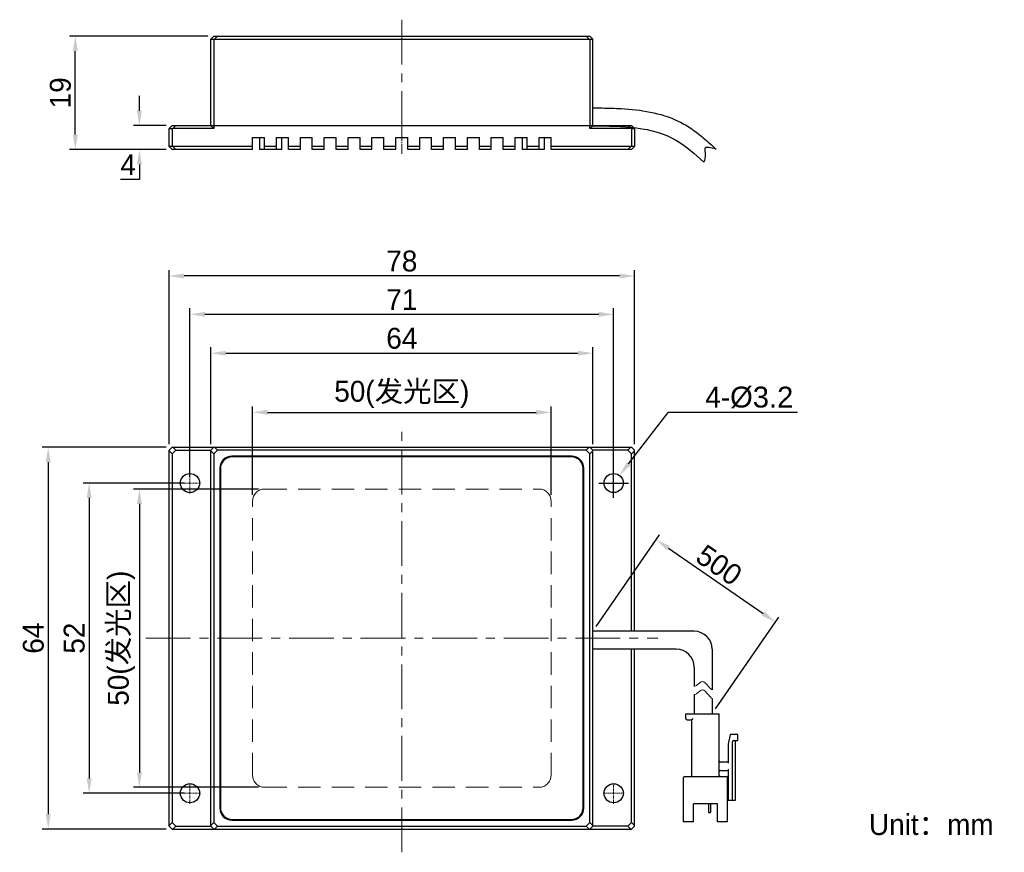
# Model space of a CAD drawing. Header units: inches. Extents: x -921 to -756, y -5260 to -5120.
import ezdxf

# ---------------------------------------------------------------- set-up
doc = ezdxf.new("R2010")
doc.units = ezdxf.units.IN
doc.header["$LTSCALE"] = 3
doc.header["$MEASUREMENT"] = 0
doc.header["$PDSIZE"] = -5
for name, pattern in [('CENTER', [50.8, 31.75, -6.35, 6.35, -6.35]), ('CENTERX2', [4, 2.5, -0.5, 0.5, -0.5]), ('DASHED2', [0.375, 0.25, -0.125])]:
    doc.linetypes.add(name, pattern=pattern)
doc.layers.get('Defpoints').update_dxf_attribs({"lineweight": 18})
for name, color, linetype, lineweight in [('中心线', 1, 'CENTERX2', 20), ('标注', 3, 'Continuous', 25), ('粗实线', 7, 'Continuous', 30), ('细实线', 7, 'Continuous', 15), ('虚线', 6, 'DASHED2', 18)]:
    doc.layers.add(name, color=color, linetype=linetype, lineweight=lineweight)
doc.styles.get("Standard").update_dxf_attribs({"font": '兰亭黑 GBK.TTF'})
doc.dimstyles.new('CST Standard', dxfattribs={"dimtxt": 3.5, "dimasz": 2.5, "dimexe": 1, "dimexo": 1, "dimgap": 0.6, "dimtad": 1, "dimtoh": 1, "dimdsep": 46, "dimtxsty": 'Standard', "dimcen": -2.5, "dimdle": 5, "dimclrd": 9, "dimclre": 9, "dimadec": 1, "dimazin": 2, "dimtfac": 1, "dimtofl": 0, "dimtmove": 0, "dimatfit": 0, "dimfxl": 1, "dimtolj": 1, "dimarcsym": 0})

# ---------------------------------------------------------------- blocks, each defined once
blk = doc.blocks.new('*X0')
at = {"layer": 'Defpoints', "color": 0}
for p in [(-831.95, -5185.92), (-881.95, -5200.77), (-831.95, -5200.77)]:
    blk.add_point(p, dxfattribs=at)
at = {"layer": '标注', "color": 9, "linetype": 'Continuous', "lineweight": -2, "ltscale": 3}
for p, q in [((-881.95, -5199.77), (-881.95, -5184.92)), ((-879.45, -5185.92), (-834.45, -5185.92)), ((-831.95, -5199.77), (-831.95, -5184.92))]:
    blk.add_line(p, q, dxfattribs=at)
at = {"layer": '标注', "color": 9}
for points in [[(-879.45, -5185.5), (-879.45, -5186.33), (-881.95, -5185.92)], [(-834.45, -5186.33), (-834.45, -5185.5), (-831.95, -5185.92)]]:
    blk.add_solid(points, dxfattribs=at)
at = {"layer": '标注', "color": 7, "ltscale": 3, "insert": (-856.95, -5182.91), "char_height": 3.5, "attachment_point": 5}
blk.add_mtext('\\A1;50(发光区)', dxfattribs=at)
blk = doc.blocks.new('*X1')
at = {"layer": 'Defpoints', "color": 0}
for p in [(-879.95, -5198.77), (-900.93, -5248.77), (-879.95, -5248.77)]:
    blk.add_point(p, dxfattribs=at)
at = {"layer": '标注', "color": 9, "linetype": 'Continuous', "lineweight": -2, "ltscale": 3}
for p, q in [((-880.95, -5198.77), (-901.93, -5198.77)), ((-900.93, -5201.27), (-900.93, -5246.27)), ((-880.95, -5248.77), (-901.93, -5248.77))]:
    blk.add_line(p, q, dxfattribs=at)
at = {"layer": '标注', "color": 9}
for points in [[(-900.51, -5201.27), (-901.34, -5201.27), (-900.93, -5198.77)], [(-901.34, -5246.27), (-900.51, -5246.27), (-900.93, -5248.77)]]:
    blk.add_solid(points, dxfattribs=at)
at = {"layer": '标注', "color": 7, "ltscale": 3, "insert": (-903.94, -5223.77), "char_height": 3.5, "attachment_point": 5, "rotation": 90}
blk.add_mtext('\\A1;50(发光区)', dxfattribs=at)
blk = doc.blocks.new('*X2')
at = {"layer": 'Defpoints', "color": 0}
for p in [(-824.95, -5176), (-888.95, -5192.26), (-824.95, -5192.26)]:
    blk.add_point(p, dxfattribs=at)
at = {"layer": '标注', "color": 9, "linetype": 'Continuous', "lineweight": -2, "ltscale": 3}
for p, q in [((-888.95, -5191.26), (-888.95, -5175)), ((-886.45, -5176), (-827.45, -5176)), ((-824.95, -5191.26), (-824.95, -5175))]:
    blk.add_line(p, q, dxfattribs=at)
at = {"layer": '标注', "color": 9}
for points in [[(-886.45, -5175.59), (-886.45, -5176.42), (-888.95, -5176)], [(-827.45, -5176.42), (-827.45, -5175.59), (-824.95, -5176)]]:
    blk.add_solid(points, dxfattribs=at)
at = {"layer": '标注', "color": 7, "ltscale": 3, "insert": (-856.95, -5173.52), "char_height": 3.5, "attachment_point": 5}
blk.add_mtext('\\A1;64', dxfattribs=at)
blk = doc.blocks.new('*X3')
at = {"layer": 'Defpoints', "color": 0}
for p in [(-895.95, -5163.06), (-895.95, -5192.27), (-817.95, -5192.27)]:
    blk.add_point(p, dxfattribs=at)
at = {"layer": '标注', "color": 9, "linetype": 'Continuous', "lineweight": -2, "ltscale": 3}
for p, q in [((-895.95, -5191.27), (-895.95, -5162.06)), ((-820.45, -5163.06), (-893.45, -5163.06)), ((-817.95, -5191.27), (-817.95, -5162.06))]:
    blk.add_line(p, q, dxfattribs=at)
at = {"layer": '标注', "color": 9}
for points in [[(-893.45, -5162.65), (-893.45, -5163.48), (-895.95, -5163.06)], [(-820.45, -5163.48), (-820.45, -5162.65), (-817.95, -5163.06)]]:
    blk.add_solid(points, dxfattribs=at)
at = {"layer": '标注', "color": 7, "ltscale": 3, "insert": (-856.95, -5160.57), "char_height": 3.5, "attachment_point": 5}
blk.add_mtext('\\A1;78', dxfattribs=at)
blk = doc.blocks.new('*X4')
at = {"layer": 'Defpoints', "color": 0}
for p in [(-892.45, -5197.77), (-909.35, -5249.77), (-892.45, -5249.77)]:
    blk.add_point(p, dxfattribs=at)
at = {"layer": '标注', "color": 9, "linetype": 'Continuous', "lineweight": -2, "ltscale": 3}
for p, q in [((-893.45, -5197.77), (-910.35, -5197.77)), ((-909.35, -5200.27), (-909.35, -5247.27)), ((-893.45, -5249.77), (-910.35, -5249.77))]:
    blk.add_line(p, q, dxfattribs=at)
at = {"layer": '标注', "color": 9}
for points in [[(-908.93, -5200.27), (-909.76, -5200.27), (-909.35, -5197.77)], [(-909.76, -5247.27), (-908.93, -5247.27), (-909.35, -5249.77)]]:
    blk.add_solid(points, dxfattribs=at)
at = {"layer": '标注', "color": 7, "ltscale": 3, "insert": (-911.84, -5223.77), "char_height": 3.5, "attachment_point": 5, "rotation": 90}
blk.add_mtext('\\A1;52', dxfattribs=at)
blk = doc.blocks.new('*X5')
at = {"layer": 'Defpoints', "color": 0}
for p in [(-895.45, -5191.77), (-916.21, -5255.77), (-895.45, -5255.77)]:
    blk.add_point(p, dxfattribs=at)
at = {"layer": '标注', "color": 9, "linetype": 'Continuous', "lineweight": -2, "ltscale": 3}
for p, q in [((-896.45, -5191.77), (-917.21, -5191.77)), ((-916.21, -5194.27), (-916.21, -5253.27)), ((-896.45, -5255.77), (-917.21, -5255.77))]:
    blk.add_line(p, q, dxfattribs=at)
at = {"layer": '标注', "color": 9}
for points in [[(-915.79, -5194.27), (-916.62, -5194.27), (-916.21, -5191.77)], [(-916.62, -5253.27), (-915.79, -5253.27), (-916.21, -5255.77)]]:
    blk.add_solid(points, dxfattribs=at)
at = {"layer": '标注', "color": 7, "ltscale": 3, "insert": (-918.69, -5223.77), "char_height": 3.5, "attachment_point": 5, "rotation": 90}
blk.add_mtext('\\A1;64', dxfattribs=at)
blk = doc.blocks.new('*X6')
at = {"layer": 'Defpoints', "color": 0}
for p in [(-820.47, -5196.5), (-822.43, -5199.03)]:
    blk.add_point(p, dxfattribs=at)
at = {"layer": '标注', "color": 9, "linetype": 'Continuous', "lineweight": -2, "ltscale": 3}
for p in [(-818.94, -5194.52), (-790.63, -5185.92)]:
    blk.add_line(p, (-812.3, -5185.92), dxfattribs=at)
at = {"layer": '标注', "color": 9, "linetype": 'Continuous', "ltscale": 3}
for p, q in [((-821.45, -5200.27), (-821.45, -5195.27)), ((-823.95, -5197.77), (-818.95, -5197.77))]:
    blk.add_line(p, q, dxfattribs=at)
at = {"layer": '标注', "color": 9}
blk.add_solid([(-819.27, -5194.27), (-818.61, -5194.78), (-820.47, -5196.5)], dxfattribs=at)
at = {"layer": '标注', "color": 7, "ltscale": 3, "insert": (-798.72, -5183.42), "char_height": 3.5, "attachment_point": 5}
blk.add_mtext('\\A1;4-{\\A1;\\fArial|b0|i0|c134|p34;%%C3.2}', dxfattribs=at)
blk = doc.blocks.new('*X7')
at = {"layer": 'Defpoints', "color": 0}
for p in [(-911.67, -5122.86), (-888.45, -5122.86), (-895.45, -5141.86)]:
    blk.add_point(p, dxfattribs=at)
at = {"layer": '标注', "color": 9, "linetype": 'Continuous', "lineweight": -2, "ltscale": 3}
for p, q in [((-889.45, -5122.86), (-912.67, -5122.86)), ((-911.67, -5139.36), (-911.67, -5125.36)), ((-896.45, -5141.86), (-912.67, -5141.86))]:
    blk.add_line(p, q, dxfattribs=at)
at = {"layer": '标注', "color": 9}
for points in [[(-911.25, -5125.36), (-912.08, -5125.36), (-911.67, -5122.86)], [(-912.08, -5139.36), (-911.25, -5139.36), (-911.67, -5141.86)]]:
    blk.add_solid(points, dxfattribs=at)
at = {"layer": '标注', "color": 7, "ltscale": 3, "insert": (-914.16, -5132.36), "char_height": 3.5, "attachment_point": 5, "rotation": 90}
blk.add_mtext('\\A1;19', dxfattribs=at)
blk = doc.blocks.new('*X8')
at = {"layer": 'Defpoints', "color": 0}
for p in [(-895.45, -5137.86), (-900.93, -5141.86), (-895.45, -5141.86)]:
    blk.add_point(p, dxfattribs=at)
at = {"layer": '标注', "color": 9, "linetype": 'Continuous', "lineweight": -2, "ltscale": 3}
for p, q in [((-900.93, -5135.36), (-900.93, -5132.86)), ((-896.45, -5137.86), (-901.93, -5137.86)), ((-896.45, -5141.86), (-901.93, -5141.86)), ((-900.93, -5144.36), (-900.93, -5146.86)), ((-900.93, -5146.86), (-904.09, -5146.86))]:
    blk.add_line(p, q, dxfattribs=at)
at = {"layer": '标注', "color": 9}
for points in [[(-901.34, -5135.36), (-900.51, -5135.36), (-900.93, -5137.86)], [(-900.51, -5144.36), (-901.34, -5144.36), (-900.93, -5141.86)]]:
    blk.add_solid(points, dxfattribs=at)
at = {"layer": '标注', "color": 7, "ltscale": 3, "insert": (-902.81, -5144.4), "char_height": 3.5, "attachment_point": 5}
blk.add_mtext('\\A1;4', dxfattribs=at)
blk = doc.blocks.new('*X9')
at = {"layer": 'Defpoints', "color": 0}
for p in [(-821.45, -5169.48), (-892.45, -5197.77), (-821.45, -5197.77)]:
    blk.add_point(p, dxfattribs=at)
at = {"layer": '标注', "color": 9, "linetype": 'Continuous', "lineweight": -2, "ltscale": 3}
for p, q in [((-892.45, -5196.77), (-892.45, -5168.48)), ((-889.95, -5169.48), (-823.95, -5169.48)), ((-821.45, -5196.77), (-821.45, -5168.48))]:
    blk.add_line(p, q, dxfattribs=at)
at = {"layer": '标注', "color": 9}
for points in [[(-889.95, -5169.07), (-889.95, -5169.9), (-892.45, -5169.48)], [(-823.95, -5169.9), (-823.95, -5169.07), (-821.45, -5169.48)]]:
    blk.add_solid(points, dxfattribs=at)
at = {"layer": '标注', "color": 7, "ltscale": 3, "insert": (-856.95, -5167.02), "char_height": 3.5, "attachment_point": 5}
blk.add_mtext('\\A1;71', dxfattribs=at)
blk = doc.blocks.new('*X10')
at = {"layer": 'Defpoints', "color": 0}
for p in [(-794.33, -5221.08), (-824.95, -5222.62), (-804.95, -5236.44)]:
    blk.add_point(p, dxfattribs=at)
at = {"layer": '标注', "color": 9, "linetype": 'Continuous', "lineweight": -2, "ltscale": 3}
for p, q in [((-824.38, -5221.79), (-813.76, -5206.43)), ((-812.27, -5208.68), (-796.39, -5219.66)), ((-804.38, -5235.62), (-793.76, -5220.26))]:
    blk.add_line(p, q, dxfattribs=at)
at = {"layer": '标注', "color": 9}
for points in [[(-812.04, -5208.33), (-812.51, -5209.02), (-814.33, -5207.26)], [(-796.62, -5220), (-796.15, -5219.32), (-794.33, -5221.08)]]:
    blk.add_solid(points, dxfattribs=at)
at = {"layer": '标注', "color": 7, "ltscale": 3, "insert": (-803.78, -5211.53), "char_height": 3.5, "attachment_point": 5, "rotation": 325.3414}
blk.add_mtext('\\A1;500', dxfattribs=at)

msp = doc.modelspace()

# ---------------------------------------------------------------- linework, layer by layer
at = {"layer": '中心线', "color": 0}
for p, q in [((-856.95, -5120.096), (-856.95, -5143.504)), ((-856.95, -5259.666), (-856.95, -5187.866)), ((-899.85, -5223.766), (-814.05, -5223.766))]:
    msp.add_line(p, q, dxfattribs=at)
at = {"layer": '中心线', "color": 0, "linetype": 'CENTER', "ltscale": 0.0088}
msp.add_line((-856.95, -5138.211), (-856.95, -5141.511), dxfattribs=at)
at = {"layer": '中心线', "color": 0, "ltscale": 0.021333}
for p, q in [((-892.45, -5199.526), (-892.45, -5196.006)), ((-821.45, -5199.526), (-821.45, -5196.006)), ((-894.21, -5197.766), (-890.69, -5197.766)), ((-823.21, -5197.766), (-819.69, -5197.766)), ((-892.45, -5251.526), (-892.45, -5248.006)), ((-821.45, -5251.526), (-821.45, -5248.006)), ((-894.21, -5249.766), (-890.69, -5249.766)), ((-823.21, -5249.766), (-819.69, -5249.766))]:
    msp.add_line(p, q, dxfattribs=at)
at = {"layer": '粗实线', "color": 0}
for p, q in [((-888.45, -5122.861), (-888.95, -5123.361)), ((-888.95, -5137.871), (-888.95, -5123.361)), ((-888.45, -5123.417), (-888.95, -5123.417)), ((-888.45, -5122.861), (-825.45, -5122.861)), ((-888.338, -5123.361), (-888.45, -5123.417)), ((-888.45, -5123.417), (-888.45, -5137.861)), ((-887.838, -5122.861), (-888.338, -5123.361)), ((-888.338, -5123.361), (-825.562, -5123.361)), ((-826.062, -5122.861), (-825.562, -5123.361)), ((-825.45, -5123.417), (-825.562, -5123.361)), ((-825.45, -5122.861), (-824.95, -5123.361)), ((-824.95, -5123.417), (-825.45, -5123.417)), ((-825.45, -5123.417), (-825.45, -5137.861)), ((-824.95, -5137.871), (-824.95, -5123.361)), ((-895.95, -5138.361), (-895.45, -5137.861)), ((-895.45, -5137.861), (-818.45, -5137.861)), ((-895.338, -5138.361), (-894.838, -5137.861)), ((-888.46, -5138.361), (-888.95, -5137.871)), ((-888.46, -5137.861), (-888.46, -5138.361)), ((-825.44, -5138.361), (-825.44, -5137.861)), ((-824.95, -5137.871), (-825.44, -5138.361)), ((-819.062, -5137.861), (-818.562, -5138.361)), ((-818.45, -5137.861), (-817.95, -5138.361)), ((-895.95, -5141.361), (-895.95, -5138.361)), ((-895.45, -5138.417), (-895.95, -5138.417)), ((-895.338, -5138.361), (-895.45, -5138.417)), ((-895.45, -5138.417), (-895.45, -5141.305)), ((-888.46, -5138.361), (-895.338, -5138.361)), ((-881.95, -5141.861), (-881.95, -5139.861)), ((-881.95, -5139.861), (-879.95, -5139.861)), ((-880.8, -5139.861), (-880.8, -5141.861)), ((-879.95, -5141.861), (-879.95, -5139.861)), ((-877.95, -5141.861), (-877.95, -5139.861)), ((-877.95, -5139.861), (-875.95, -5139.861)), ((-877.1, -5139.861), (-877.1, -5141.861)), ((-875.95, -5141.861), (-875.95, -5139.861)), ((-873.95, -5141.861), (-873.95, -5139.861)), ((-873.95, -5139.861), (-871.95, -5139.861)), ((-871.95, -5141.861), (-871.95, -5139.861)), ((-869.95, -5141.861), (-869.95, -5139.861)), ((-869.95, -5139.861), (-867.95, -5139.861)), ((-867.95, -5141.861), (-867.95, -5139.861)), ((-865.95, -5141.861), (-865.95, -5139.861)), ((-865.95, -5139.861), (-863.95, -5139.861)), ((-863.95, -5141.861), (-863.95, -5139.861)), ((-861.95, -5141.861), (-861.95, -5139.861)), ((-861.95, -5139.861), (-859.95, -5139.861)), ((-859.95, -5141.861), (-859.95, -5139.861)), ((-857.95, -5139.861), (-855.95, -5139.861)), ((-857.95, -5141.861), (-857.95, -5139.861)), ((-855.95, -5141.861), (-855.95, -5139.861)), ((-853.95, -5139.861), (-851.95, -5139.861)), ((-853.95, -5141.861), (-853.95, -5139.861)), ((-851.95, -5141.861), (-851.95, -5139.861)), ((-849.95, -5139.861), (-847.95, -5139.861)), ((-849.95, -5141.861), (-849.95, -5139.861)), ((-847.95, -5141.861), (-847.95, -5139.861)), ((-845.95, -5139.861), (-843.95, -5139.861)), ((-845.95, -5141.861), (-845.95, -5139.861)), ((-843.95, -5141.861), (-843.95, -5139.861)), ((-841.95, -5139.861), (-839.95, -5139.861)), ((-841.95, -5141.861), (-841.95, -5139.861)), ((-839.95, -5141.861), (-839.95, -5139.861)), ((-837.95, -5139.861), (-835.95, -5139.861)), ((-837.95, -5141.861), (-837.95, -5139.861)), ((-836.8, -5139.861), (-836.8, -5141.861)), ((-835.95, -5141.861), (-835.95, -5139.861)), ((-833.95, -5139.861), (-831.95, -5139.861)), ((-833.95, -5141.861), (-833.95, -5139.861)), ((-833.1, -5139.861), (-833.1, -5141.861)), ((-831.95, -5141.861), (-831.95, -5139.861)), ((-818.562, -5138.361), (-825.44, -5138.361)), ((-818.45, -5138.417), (-818.562, -5138.361)), ((-817.95, -5138.417), (-818.45, -5138.417)), ((-818.45, -5138.417), (-818.45, -5141.305)), ((-817.95, -5138.361), (-817.95, -5141.361)), ((-895.95, -5141.305), (-895.45, -5141.305)), ((-895.45, -5141.861), (-895.95, -5141.361)), ((-895.45, -5141.305), (-895.338, -5141.361)), ((-894.838, -5141.861), (-895.338, -5141.361)), ((-881.95, -5141.361), (-895.338, -5141.361)), ((-877.95, -5141.361), (-879.95, -5141.361)), ((-873.95, -5141.361), (-875.95, -5141.361)), ((-869.95, -5141.361), (-871.95, -5141.361)), ((-865.95, -5141.361), (-867.95, -5141.361)), ((-861.95, -5141.361), (-863.95, -5141.361)), ((-857.95, -5141.361), (-859.95, -5141.361)), ((-853.95, -5141.361), (-855.95, -5141.361)), ((-849.95, -5141.361), (-851.95, -5141.361)), ((-845.95, -5141.361), (-847.95, -5141.361)), ((-841.95, -5141.361), (-843.95, -5141.361)), ((-837.95, -5141.361), (-839.95, -5141.361)), ((-833.95, -5141.361), (-835.95, -5141.361)), ((-818.562, -5141.361), (-831.95, -5141.361)), ((-819.062, -5141.861), (-818.562, -5141.361)), ((-818.562, -5141.361), (-818.45, -5141.305)), ((-818.45, -5141.305), (-817.95, -5141.305)), ((-818.45, -5141.861), (-817.95, -5141.361)), ((-881.95, -5141.861), (-895.45, -5141.861)), ((-879.95, -5141.861), (-880.8, -5141.861)), ((-877.95, -5141.861), (-879.95, -5141.861)), ((-877.1, -5141.861), (-877.95, -5141.861)), ((-873.95, -5141.861), (-875.95, -5141.861)), ((-869.95, -5141.861), (-871.95, -5141.861)), ((-865.95, -5141.861), (-867.95, -5141.861)), ((-861.95, -5141.861), (-863.95, -5141.861)), ((-857.95, -5141.861), (-859.95, -5141.861)), ((-853.95, -5141.861), (-855.95, -5141.861)), ((-849.95, -5141.861), (-851.95, -5141.861)), ((-845.95, -5141.861), (-847.95, -5141.861)), ((-841.95, -5141.861), (-843.95, -5141.861)), ((-837.95, -5141.861), (-839.95, -5141.861)), ((-835.95, -5141.861), (-836.8, -5141.861)), ((-833.95, -5141.861), (-835.95, -5141.861)), ((-833.1, -5141.861), (-833.95, -5141.861)), ((-818.45, -5141.861), (-831.95, -5141.861)), ((-895.95, -5192.266), (-895.45, -5191.766)), ((-895.95, -5255.266), (-895.95, -5192.266)), ((-895.45, -5192.878), (-895.95, -5192.378)), ((-895.45, -5191.766), (-818.45, -5191.766)), ((-894.838, -5192.266), (-895.45, -5192.878)), ((-894.838, -5192.266), (-895.338, -5191.766)), ((-894.838, -5192.266), (-888.95, -5192.266)), ((-888.46, -5191.766), (-888.95, -5192.256)), ((-888.95, -5192.266), (-888.45, -5191.766)), ((-888.95, -5255.276), (-888.95, -5192.256)), ((-888.45, -5192.878), (-888.95, -5192.378)), ((-887.838, -5192.266), (-888.45, -5192.878)), ((-887.838, -5192.266), (-888.338, -5191.766)), ((-826.062, -5192.266), (-887.838, -5192.266)), ((-826.062, -5192.266), (-825.562, -5191.766)), ((-825.45, -5192.878), (-826.062, -5192.266)), ((-825.45, -5191.766), (-824.95, -5192.266)), ((-825.45, -5192.878), (-824.95, -5192.378)), ((-824.95, -5192.256), (-825.44, -5191.766)), ((-824.95, -5255.276), (-824.95, -5192.256)), ((-819.062, -5192.266), (-824.95, -5192.266)), ((-818.562, -5191.766), (-819.062, -5192.266)), ((-818.45, -5192.878), (-819.062, -5192.266)), ((-818.45, -5191.766), (-817.95, -5192.266)), ((-817.95, -5192.378), (-818.45, -5192.878)), ((-817.95, -5222.616), (-817.95, -5192.266)), ((-895.45, -5192.878), (-895.45, -5254.654)), ((-888.45, -5192.878), (-888.45, -5254.654)), ((-828.45, -5193.266), (-885.45, -5193.266)), ((-828.55, -5193.366), (-885.35, -5193.366)), ((-825.45, -5254.654), (-825.45, -5192.878)), ((-818.45, -5222.616), (-818.45, -5192.878)), ((-887.45, -5195.266), (-887.45, -5252.266)), ((-887.35, -5195.366), (-887.35, -5252.166)), ((-826.55, -5252.166), (-826.55, -5195.366)), ((-826.45, -5252.266), (-826.45, -5195.266)), ((-818.45, -5254.654), (-818.45, -5225.616)), ((-817.95, -5255.266), (-817.95, -5225.616)), ((-809.35, -5237.243), (-809.35, -5236.443)), ((-809.35, -5236.443), (-803.75, -5236.443)), ((-803.75, -5246.743), (-803.75, -5236.443)), ((-809.15, -5237.443), (-808.35, -5237.443)), ((-808.35, -5246.743), (-808.35, -5237.443)), ((-801.95, -5239.943), (-802.25, -5241.543)), ((-800.65, -5239.943), (-801.95, -5239.943)), ((-800.65, -5240.943), (-800.65, -5239.943)), ((-802.25, -5241.543), (-802.25, -5244.743)), ((-801.55, -5250.943), (-801.55, -5241.143)), ((-801.35, -5240.943), (-800.65, -5240.943)), ((-801.05, -5250.943), (-801.05, -5240.943)), ((-802.25, -5244.543), (-803.55, -5244.543)), ((-809.75, -5254.543), (-809.75, -5247.143)), ((-809.55, -5246.943), (-802.55, -5246.943)), ((-803.55, -5245.943), (-802.25, -5245.943)), ((-802.35, -5254.543), (-802.35, -5247.143)), ((-802.25, -5245.743), (-802.25, -5250.943)), ((-802.25, -5249.743), (-802.35, -5249.743)), ((-804.05, -5251.543), (-808.05, -5251.543)), ((-808.05, -5254.543), (-808.05, -5251.543)), ((-805.551, -5251.543), (-805.551, -5252.923)), ((-805.2, -5251.543), (-805.2, -5252.923)), ((-804.05, -5254.543), (-804.05, -5251.543)), ((-802.35, -5250.943), (-801.05, -5250.943)), ((-805.3, -5253.023), (-805.451, -5253.023)), ((-895.95, -5255.154), (-895.45, -5254.654)), ((-895.45, -5255.766), (-895.95, -5255.266)), ((-895.45, -5254.654), (-894.838, -5255.266)), ((-895.338, -5255.766), (-894.838, -5255.266)), ((-894.838, -5255.266), (-888.95, -5255.266)), ((-888.45, -5254.654), (-888.95, -5255.154)), ((-888.45, -5255.766), (-888.95, -5255.266)), ((-888.95, -5255.276), (-888.46, -5255.766)), ((-888.45, -5254.654), (-887.838, -5255.266)), ((-887.838, -5255.266), (-888.338, -5255.766)), ((-887.838, -5255.266), (-826.062, -5255.266)), ((-885.45, -5254.266), (-828.45, -5254.266)), ((-885.35, -5254.166), (-828.55, -5254.166)), ((-826.062, -5255.266), (-825.45, -5254.654)), ((-826.062, -5255.266), (-825.562, -5255.766)), ((-825.45, -5254.654), (-824.95, -5255.154)), ((-824.95, -5255.266), (-825.45, -5255.766)), ((-825.44, -5255.766), (-824.95, -5255.276)), ((-819.062, -5255.266), (-824.95, -5255.266)), ((-819.062, -5255.266), (-818.45, -5254.654)), ((-819.062, -5255.266), (-818.562, -5255.766)), ((-818.45, -5254.654), (-817.95, -5255.154)), ((-817.95, -5255.266), (-818.45, -5255.766)), ((-808.05, -5254.543), (-809.75, -5254.543)), ((-802.35, -5254.543), (-804.05, -5254.543)), ((-895.45, -5255.766), (-818.45, -5255.766))]:
    msp.add_line(p, q, dxfattribs=at)
at = {"layer": '粗实线', "color": 0, "ltscale": 3}
for p, q in [((-807.95, -5222.616), (-824.95, -5222.616)), ((-810.95, -5225.616), (-824.95, -5225.616)), ((-804.95, -5225.616), (-804.95, -5232.456)), ((-807.95, -5228.616), (-807.95, -5231.824)), ((-807.95, -5233.236), (-807.95, -5236.443)), ((-804.95, -5233.868), (-804.95, -5236.443))]:
    msp.add_line(p, q, dxfattribs=at)
at = {"layer": '粗实线', "color": 0}
for centre in [(-892.45, -5197.766), (-821.45, -5197.766), (-892.45, -5249.766), (-821.45, -5249.766)]:
    msp.add_circle(centre, 1.6, dxfattribs=at)
for centre, radius, start, end in [((-885.45, -5195.266), 2, 90, 180), ((-885.35, -5195.366), 2, 90, 180), ((-828.55, -5195.366), 2, 0, 90), ((-828.45, -5195.266), 2, 360, 90), ((-809.15, -5237.243), 0.2, 180, 270), ((-801.35, -5241.143), 0.2, 90, 180), ((-803.55, -5244.343), 0.2, 180, 270), ((-809.55, -5247.143), 0.2, 90, 180), ((-808.55, -5246.743), 0.2, 270, 0), ((-803.55, -5246.143), 0.2, 90, 180), ((-803.55, -5246.743), 0.2, 180, 270), ((-802.55, -5247.143), 0.2, 0, 90), ((-885.35, -5252.166), 2, 180, 270), ((-828.55, -5252.166), 2, 270, 0), ((-885.45, -5252.266), 2, 180, 270), ((-828.45, -5252.266), 2, 270, 0), ((-805.451, -5252.923), 0.1, 180, 270), ((-805.3, -5252.923), 0.1, 270, 0)]:
    msp.add_arc(centre, radius, start, end, dxfattribs=at)
at = {"layer": '粗实线', "color": 0, "ltscale": 3}
for centre in [(-807.95, -5225.616), (-810.95, -5228.616)]:
    msp.add_arc(centre, 3, 0, 90, dxfattribs=at)
for points, knots in [([(-824.913, -5134.871), (-824.397, -5134.877), (-823.877, -5134.884), (-822.304, -5134.911), (-821.24, -5134.939), (-818.565, -5135.091), (-816.943, -5135.253), (-813.709, -5135.902), (-812.095, -5136.39), (-810.164, -5137.327), (-809.79, -5137.527), (-809.056, -5137.956), (-808.704, -5138.182), (-807.681, -5138.882), (-807.048, -5139.378), (-805.685, -5140.518), (-804.976, -5141.166), (-804.296, -5141.785)], [0, 0, 0, 0, 7210.1197532, 7210.1197532, 21630.3592597, 21630.3592597, 43213.7676161, 43213.7676161, 64797.1759724, 64797.1759724, 70040.3361642, 70040.3361642, 75283.496356, 75283.496356, 85769.8167395, 85769.8167395, 99073.3546054, 99073.3546054, 99073.3546054, 99073.3546054]), ([(-824.95, -5137.871), (-819.969, -5137.932), (-812.883, -5138.019), (-807.821, -5142.632), (-806.317, -5144.002)], [0, 0, 0, 0, 20998.9332585, 29876.2810223, 29876.2810223, 29876.2810223, 29876.2810223]), ([(-804.296, -5141.785), (-805.166, -5141.548), (-806.459, -5141.196), (-805.975, -5142.869), (-806.189, -5143.578), (-806.317, -5144.002)], [0, 0, 0, 0, 17840.4409153, 26538.3609393, 39507.5955694, 39507.5955694, 39507.5955694, 39507.5955694])]:
    msp.add_open_spline(points, degree=3, knots=knots, dxfattribs=at)
at = {"layer": '粗实线', "color": 0}
msp.add_open_spline([(-808.35, -5237.443), (-808.347, -5237.441), (-808.338, -5237.431), (-808.319, -5237.413), (-808.292, -5237.386), (-808.26, -5237.353), (-808.224, -5237.318), (-808.187, -5237.281), (-808.162, -5237.256), (-808.15, -5237.243)], degree=3, knots=[0, 0, 0, 0, 3464.4980739, 12275.7466308, 24525.5679663, 38973.552474, 54753.7832804, 71139.7618541, 87410.1966467, 87410.1966467, 87410.1966467, 87410.1966467], dxfattribs=at)
at = {"layer": '细实线', "color": 0, "ltscale": 3}
for points, knots in [([(-807.95, -5231.824), (-807.781, -5231.806), (-807.324, -5231.588), (-806.471, -5230.611), (-805.76, -5231.735), (-805.151, -5232.312), (-804.95, -5232.456)], [0, 0, 0, 0, 9000.8423288, 24229.6025335, 44703.4622412, 53985.970379, 53985.970379, 53985.970379, 53985.970379]), ([(-807.95, -5233.236), (-807.781, -5233.218), (-807.324, -5233), (-806.471, -5232.023), (-805.76, -5233.147), (-805.151, -5233.724), (-804.95, -5233.868)], [0, 0, 0, 0, 9003.4225877, 24236.5483997, 44716.27732, 54001.4464614, 54001.4464614, 54001.4464614, 54001.4464614])]:
    msp.add_open_spline(points, degree=3, knots=knots, dxfattribs=at)
at = {"layer": '虚线', "color": 0, "ltscale": 5}
for p, q in [((-879.95, -5198.766), (-833.95, -5198.766)), ((-881.95, -5246.766), (-881.95, -5200.766)), ((-831.95, -5246.766), (-831.95, -5200.766)), ((-879.95, -5248.766), (-833.95, -5248.766))]:
    msp.add_line(p, q, dxfattribs=at)
for centre, start, end in [((-879.95, -5200.766), 90, 180), ((-833.95, -5200.766), 0, 90), ((-879.95, -5246.766), 180, 270), ((-833.95, -5246.766), 270, 0)]:
    msp.add_arc(centre, 2, start, end, dxfattribs=at)

# ---------------------------------------------------------------- texts
at = {"layer": '标注', "color": 0, "ltscale": 3, "insert": (-778.663, -5253.263), "char_height": 3.5, "width": 55.61586, "attachment_point": 1}
msp.add_mtext('{\\C0;Unit：mm}', dxfattribs=at)

# ---------------------------------------------------------------- dimensions: what is measured, and where the dimension line sits
at = {"layer": '标注', "color": 0, "ltscale": 3}
dim = msp.add_linear_dim(base=(-911.668, -5122.861), p1=(-895.45, -5141.861), p2=(-888.45, -5122.861), angle=90, dimstyle='CST Standard', override={"dimsah": 1, "dimclrt": 7, "dimtzin": 0}, dxfattribs=at)
dim.commit()
dim.dimension.update_dxf_attribs({"geometry": '*X7', "text_midpoint": (-911.668, -5132.361), "dimtype": 160})
for base, p1, p2, picture, middle in [((-900.927, -5141.861), (-895.45, -5137.861), (-895.45, -5141.861), '*X8', (-902.809, -5144.401)), ((-916.205, -5255.766), (-895.45, -5191.766), (-895.45, -5255.766), '*X5', (-918.693, -5223.766)), ((-909.347, -5249.766), (-892.45, -5197.766), (-892.45, -5249.766), '*X4', (-911.844, -5223.766))]:
    dim = msp.add_linear_dim(base=base, p1=p1, p2=p2, angle=270, dimstyle='CST Standard', override={"dimsah": 1, "dimclrt": 7, "dimtzin": 0}, dxfattribs=at)
    dim.commit()
    dim.dimension.update_dxf_attribs({"geometry": picture, "text_midpoint": middle})
for base, p1, p2, picture, middle in [((-895.95, -5163.062), (-817.95, -5192.266), (-895.95, -5192.266), '*X3', (-856.95, -5163.062)), ((-821.45, -5169.484), (-892.45, -5197.766), (-821.45, -5197.766), '*X9', (-856.95, -5169.484)), ((-824.95, -5176.004), (-888.95, -5192.256), (-824.95, -5192.256), '*X2', (-856.95, -5176.004))]:
    dim = msp.add_linear_dim(base=base, p1=p1, p2=p2, dimstyle='CST Standard', override={"dimsah": 1, "dimclrt": 7, "dimtzin": 0}, dxfattribs=at)
    dim.commit()
    dim.dimension.update_dxf_attribs({"geometry": picture, "text_midpoint": middle, "dimtype": 160})
dim = msp.add_linear_dim(base=(-831.95, -5185.917), p1=(-881.95, -5200.766), p2=(-831.95, -5200.766), text='<>(发光区)', dimstyle='CST Standard', override={"dimsah": 1, "dimclrt": 7, "dimtzin": 0}, dxfattribs=at)
dim.commit()
dim.dimension.update_dxf_attribs({"geometry": '*X0', "text_midpoint": (-856.95, -5182.907)})
dim = msp.add_diameter_dim_2p(p1=(-822.428, -5199.032), p2=(-820.472, -5196.5), text='4-{\\A1;\\fArial|b0|i0|c134|p34;<>}', dimstyle='CST Standard', override={"dimpost": '%%C<>', "dimtxsty": 'Standard', "dimsah": 1, "dimclrt": 7, "dimtzin": 0}, dxfattribs=at)
dim.commit()
dim.dimension.update_dxf_attribs({"geometry": '*X6', "text_midpoint": (-798.722, -5185.917), "dimtype": 163})
dim = msp.add_linear_dim(base=(-900.927, -5248.766), p1=(-879.95, -5198.766), p2=(-879.95, -5248.766), angle=270, text='<>(发光区)', dimstyle='CST Standard', override={"dimsah": 1, "dimclrt": 7, "dimtzin": 0}, dxfattribs=at)
dim.commit()
dim.dimension.update_dxf_attribs({"geometry": '*X1', "text_midpoint": (-903.936, -5223.766)})
dim = msp.add_linear_dim(base=(-794.331, -5221.083), p1=(-824.95, -5222.616), p2=(-804.95, -5236.443), angle=325.3414, text='500', dimstyle='CST Standard', override={"dimsah": 1, "dimclrt": 7}, dxfattribs=at)
dim.commit()
dim.dimension.update_dxf_attribs({"geometry": '*X10', "text_midpoint": (-805.191, -5213.574), "dimtype": 160})

doc.saveas('drawing.dxf')
